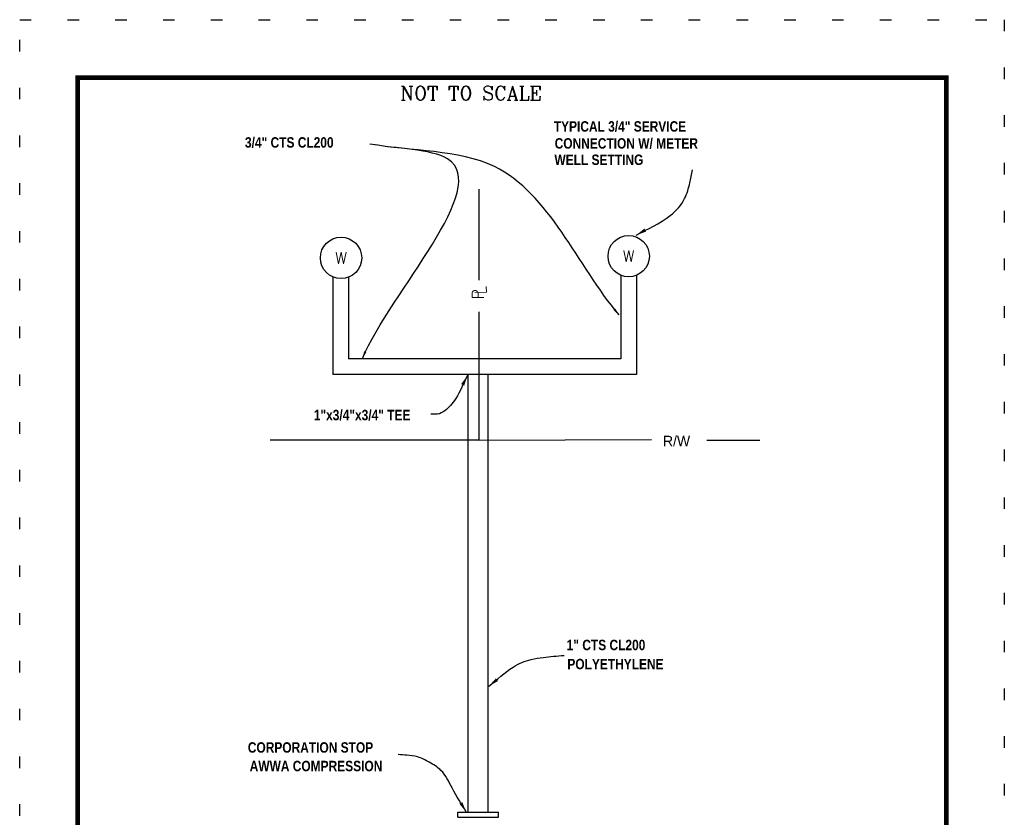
# Model space of a CAD drawing. Extents: x 2370541.5 to 2370550, y 758729 to 758740.
# Tile 19 of 19: x 2370541.5 to 2370550, y 758733.1 to 758740. Entities that reach past the tile are written whole.
import ezdxf
from ezdxf.enums import TextEntityAlignment as Align

# ---------------------------------------------------------------- set-up
doc = ezdxf.new("R2010")
doc.units = 0
doc.header["$LTSCALE"] = 100
doc.header["$MEASUREMENT"] = 0
doc.linetypes.add('DOT2', pattern=[0.125, 0, -0.125])
doc.linetypes.add('PHANTOM2', pattern=[1.25, 0.625, -0.125, 0.125, -0.125, 0.125, -0.125])
doc.layers.get('DEFPOINTS').update_dxf_attribs({"linetype": 'CONTINUOUS'})
for name, color, linetype in [('BORDER', 7, 'CONTINUOUS'), ('CURB-BOX', 1, 'CONTINUOUS'), ('DETAILS', 2, 'CONTINUOUS'), ('DIMENSIONS', 7, 'CONTINUOUS'), ('P-MATCHLINES', 7, 'CONTINUOUS'), ('PIPE6', 150, 'PHANTOM2'), ('PLAT_1', 2, 'CONTINUOUS'), ('TEXT', 7, 'CONTINUOUS')]:
    doc.layers.add(name, color=color, linetype=linetype)
doc.styles.add('ROMANS', font='romans')
doc.styles.add('STYLE3', font='romanc.shx')
doc.styles.add('TECHNICAL', font='techb___.ttf')
doc.dimstyles.get("Standard").update_dxf_attribs({"dimtxt": 0.18, "dimasz": 0.18, "dimexe": 0.18, "dimexo": 0.0625, "dimgap": 0.09, "dimtad": 0, "dimtih": 1, "dimtoh": 1, "dimdec": 4, "dimzin": 0, "dimdsep": 46, "dimtxsty": 'Standard', "dimcen": 0.09, "dimadec": 0, "dimazin": 0, "dimtfac": 1, "dimtdec": 4, "dimtofl": 0, "dimtmove": 0, "dimatfit": 3, "dimfxl": 1, "dimtolj": 1, "dimtzin": 0, "dimarcsym": 0})

# ---------------------------------------------------------------- blocks, each defined once
blk = doc.blocks.new('NTS')
at = {"layer": 'TEXT', "color": 7, "style": 'STYLE3'}
blk.add_text('NOT TO SCALE', height=0.120395, dxfattribs=at).set_placement((3.9102, 10.7896))

msp = doc.modelspace()

# ---------------------------------------------------------------- linework, layer by layer
at = {"layer": 'BORDER', "const_width": 0.04}
msp.add_lwpolyline([(2370541.9976, 758729.464), (2370541.9976, 758739.464), (2370549.4976, 758739.464), (2370549.4976, 758729.464)], close=True, dxfattribs=at)
at = {"layer": 'CURB-BOX', "color": 1}
for centre in [(2370544.2718, 758737.9069), (2370546.755, 758737.9219)]:
    msp.add_circle(centre, 0.1786, dxfattribs=at)
at = {"layer": 'DEFPOINTS', "color": 7, "linetype": 'DOT2', "ltscale": 0.025}
msp.add_lwpolyline([(2370541.4976, 758728.964), (2370541.4976, 758739.964), (2370549.9976, 758739.964), (2370549.9976, 758728.964)], close=True, dxfattribs=at)
at = {"layer": 'P-MATCHLINES'}
for p, q in [((2370545.2804, 758733.1212), (2370545.6306, 758733.1212)), ((2370545.2804, 758733.0763), (2370545.2804, 758733.1212)), ((2370545.6306, 758733.0763), (2370545.6306, 758733.1212)), ((2370545.2804, 758733.0763), (2370545.6306, 758733.0763))]:
    msp.add_line(p, q, dxfattribs=at)
at = {"layer": 'PIPE6', "color": 5}
for points in [[(2370544.1995, 758737.7436), (2370544.1995, 758736.9004)], [(2370544.3354, 758737.74), (2370544.3354, 758737.0363)], [(2370546.6857, 758737.7572), (2370546.6857, 758737.0363)], [(2370546.8216, 758737.7561), (2370546.8216, 758736.9004)], [(2370545.2014, 758737.0363), (2370544.3354, 758737.0363)], [(2370545.926, 758737.0363), (2370545.2014, 758737.0363)], [(2370546.6857, 758737.0363), (2370545.926, 758737.0363)], [(2370545.198, 758736.9004), (2370544.1995, 758736.9004)], [(2370545.9295, 758736.9004), (2370545.198, 758736.9004)], [(2370545.3686, 758734.4992), (2370545.3686, 758736.9004)], [(2370545.5425, 758734.4992), (2370545.5425, 758736.9004)], [(2370546.8216, 758736.9004), (2370545.9295, 758736.9004)], [(2370545.3686, 758733.1212), (2370545.3686, 758734.4992)], [(2370545.5425, 758733.1212), (2370545.5425, 758734.4992)]]:
    msp.add_lwpolyline(points, dxfattribs=at)
at = {"layer": 'PLAT_1', "color": 0}
for points in [[(2370545.461, 758738.5003), (2370545.461, 758737.7133)], [(2370545.461, 758737.4422), (2370545.461, 758736.3342), (2370546.9526, 758736.338)], [(2370545.461, 758736.3342), (2370543.66, 758736.3342)], [(2370547.4299, 758736.3342), (2370547.8863, 758736.3342)]]:
    msp.add_lwpolyline(points, dxfattribs=at)

# ---------------------------------------------------------------- block references
at = {"layer": 'DIMENSIONS'}
msp.add_blockref('NTS', (2370540.8725, 758728.4792), dxfattribs=at)

# ---------------------------------------------------------------- texts
at = {"layer": 'CURB-BOX', "color": 1, "style": 'ROMANS'}
for p in [(2370544.2718, 758737.9069), (2370546.755, 758737.9219)]:
    msp.add_text('W', height=0.1, dxfattribs=at).set_placement(p, align=Align.MIDDLE)
at = {"layer": 'DETAILS', "color": 7, "style": 'TECHNICAL'}
for s, p in [('TYPICAL 3/4" SERVICE', (2370546.1082, 758738.9973)), ('3/4" CTS CL200', (2370543.4424, 758738.859)), ('CONNECTION W/ METER', (2370546.1159, 758738.8507)), ('WELL SETTING', (2370546.1138, 758738.7094)), ('1"x3/4"x3/4" TEE', (2370544.0365, 758736.505)), ('1" CTS CL200', (2370546.2196, 758734.5195)), ('POLYETHYLENE', (2370546.2254, 758734.3546)), ('CORPORATION STOP', (2370543.4669, 758733.6344)), ('AWWA COMPRESSION', (2370543.4829, 758733.4742))]:
    msp.add_text(s, height=0.09, dxfattribs=at).set_placement(p)
at = {"layer": 'DETAILS', "color": 7, "style": 'ROMANS'}
for s, p in [('P', (2370545.5039, 758737.5493)), ('L', (2370545.5264, 758737.5927))]:
    msp.add_text(s, height=0.1, rotation=91.27374, dxfattribs=at).set_placement(p)
at = {"layer": 'DETAILS', "color": 7}
msp.add_text('R/W', height=0.09, dxfattribs=at).set_placement((2370547.0513, 758736.281))

# ---------------------------------------------------------------- leaders
at = {"layer": 'DIMENSIONS', "path_type": 1}
for points in [[(2370546.8198, 758738.1026), (2370547.1135, 758738.2719), (2370547.2377, 758738.4187), (2370547.2829, 758738.5542), (2370547.3055, 758738.6671)], [(2370545.3624, 758736.8906), (2370545.2613, 758736.6922), (2370545.2163, 758736.6323), (2370545.1676, 758736.5873), (2370545.104, 758736.5574), (2370545.0478, 758736.5574)], [(2370545.547, 758734.2089), (2370545.7572, 758734.3741), (2370545.9122, 758734.4396), (2370546.019, 758734.4568), (2370546.1051, 758734.4671), (2370546.1981, 758734.474)], [(2370545.3516, 758733.1226), (2370545.2303, 758733.3297), (2370545.1342, 758733.4813), (2370545.0331, 758733.5521), (2370544.932, 758733.5975), (2370544.841, 758733.6127), (2370544.7652, 758733.6177)]]:
    msp.add_leader(points, dimstyle='Standard', override={"dimscale": 0.5, "dimtxsty": 'TECHNICAL', "dimclrt": 7}, dxfattribs=at)
at = {"layer": 'PLAT_1', "color": 0, "path_type": 1}
for points in [[(2370544.4565, 758737.0386), (2370545.1921, 758738.7616), (2370544.5203, 758738.8905)], [(2370546.6713, 758737.4155), (2370545.5956, 758738.6951), (2370544.5203, 758738.8905)]]:
    msp.add_leader(points, dimstyle='Standard', override={"dimscale": 0.5, "dimasz": 0.125}, dxfattribs=at)

doc.saveas('drawing.dxf')
